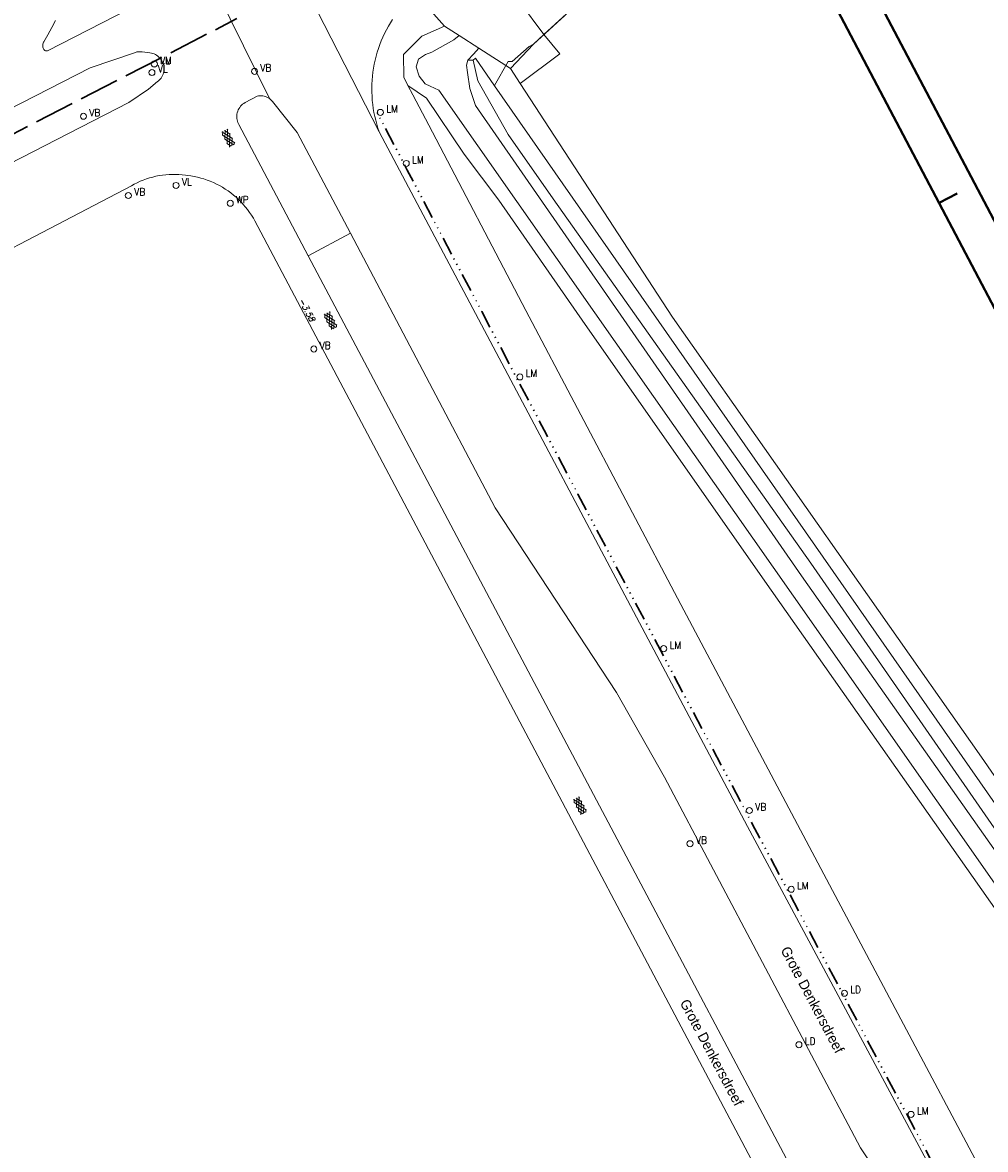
# Model space of a CAD drawing. Header units: metres. Extents: x 148691 to 149199, y 486355 to 486958.
# Tile 13 of 15: x 148885 to 149004, y 486745 to 486885. Entities that reach past the tile are written whole.
import ezdxf

# ---------------------------------------------------------------- set-up
doc = ezdxf.new("R2010")
doc.units = ezdxf.units.M
doc.header["$MEASUREMENT"] = 0
doc.linetypes.add('assen', pattern=[2.5, 2, -0.5])
doc.linetypes.add('drainage', pattern=[2.05, -0.25, 0.05, -0.25, 0.05, -0.25, 0.05, -0.25, 0.9])
for name, color, linetype, lineweight in [('BWR-alg-assenplan', 92, 'assen', 30), ('BWR-alg-topografie', 7, 'Continuous', 13), ('BWR-best-drain ø 80', 60, 'drainage', 30), ('BWR-best-maaiveldhoogte', 2, 'Continuous', 13), ('TOP-L-terrein schutting raster hek leuning', 7, 'Continuous', 0), ('TOP-L-topo objecten punt', 7, 'Continuous', 0), ('TOP-L-topo objecten vlak', 7, 'Continuous', 0), ('TOP-T-topo huisnummering naamgeving', 7, 'Continuous', 0), ('WVB-alg-onderhoek', 7, 'Continuous', 30)]:
    doc.layers.add(name, color=color, linetype=linetype, lineweight=lineweight)
doc.styles.add('Style-INTL_ISO', font='INTL_ISO.shx')
doc.styles.add('Style-ITALICS', font='ITALICS.shx')
doc.styles.add('Style-STANDARD', font='STANDARD.shx')

# ---------------------------------------------------------------- blocks, each defined once
blk = doc.blocks.new('73')
at = {"layer": 'TOP-L-topo objecten punt', "color": 7, "linetype": 'Continuous', "lineweight": 0}
blk.add_circle((0, 0), 0.25, dxfattribs=at)
at = {"layer": 'TOP-L-topo objecten punt', "color": 7, "linetype": 'Continuous', "lineweight": 0, "style": 'Style-STANDARD'}
blk.add_text('WP', height=0.6, dxfattribs=at).set_placement((0.483, 0))
blk = doc.blocks.new('121')
at = {"layer": 'TOP-L-topo objecten punt', "color": 7, "linetype": 'Continuous', "lineweight": 0}
blk.add_circle((0, 0), 0.25, dxfattribs=at)
at = {"layer": 'TOP-L-topo objecten punt', "color": 7, "linetype": 'Continuous', "lineweight": 0, "style": 'Style-STANDARD'}
blk.add_text('LD', height=0.6, dxfattribs=at).set_placement((0.483, 0))
blk = doc.blocks.new('15')
at = {"layer": 'TOP-L-topo objecten punt', "color": 7, "linetype": 'Continuous', "lineweight": 0}
blk.add_circle((0, 0), 0.25, dxfattribs=at)
at = {"layer": 'TOP-L-topo objecten punt', "color": 7, "linetype": 'Continuous', "lineweight": 0, "style": 'Style-STANDARD'}
blk.add_text('VL', height=0.6, dxfattribs=at).set_placement((0.483, 0))
blk = doc.blocks.new('14')
at = {"layer": 'TOP-L-topo objecten punt', "color": 7, "linetype": 'Continuous', "lineweight": 0}
blk.add_circle((0, 0), 0.25, dxfattribs=at)
at = {"layer": 'TOP-L-topo objecten punt', "color": 7, "linetype": 'Continuous', "lineweight": 0, "style": 'Style-STANDARD'}
blk.add_text('VB', height=0.6, dxfattribs=at).set_placement((0.483, 0))
blk = doc.blocks.new('16')
at = {"layer": 'TOP-L-topo objecten punt', "color": 7, "linetype": 'Continuous', "lineweight": 0}
blk.add_circle((0, 0), 0.25, dxfattribs=at)
at = {"layer": 'TOP-L-topo objecten punt', "color": 7, "linetype": 'Continuous', "lineweight": 0, "style": 'Style-STANDARD'}
blk.add_text('LM', height=0.6, dxfattribs=at).set_placement((0.483, 0))
blk = doc.blocks.new('ASFALT')
at = {"layer": 'BWR-alg-topografie'}
for p, q in [((1.14, 0.74), (0, 0.08)), ((0.54, 0.74), (0, 0.43)), ((1.48, -0.17), (0, 0.69)), ((0.88, -0.16), (0, 0.35)), ((0.28, -0.16), (0, 0)), ((1.74, 0.74), (0.18, -0.17)), ((2.08, -0.16), (0.52, 0.74)), ((2.11, 0.61), (0.78, -0.17)), ((2.11, 0.17), (1.12, 0.74)), ((2.11, 0.26), (1.38, -0.16)), ((2.11, 0.51), (1.72, 0.74)), ((2.11, -0.09), (1.98, -0.16))]:
    blk.add_line(p, q, dxfattribs=at)

msp = doc.modelspace()

# ---------------------------------------------------------------- linework, layer by layer
at = {"layer": 'BWR-alg-assenplan', "ltscale": 2.5}
msp.add_line((148769.867, 486812.719), (148911.45, 486885.656), dxfattribs=at)
at = {"layer": 'BWR-best-drain ø 80', "color": 44, "linetype": 'drainage', "ltscale": 2.5, "flags": 128}
msp.add_lwpolyline([(148928.85, 486874.01), (148932.607, 486866.85), (148941.848, 486849.29), (148949.943, 486833.929), (148953.802, 486826.616), (148975.458, 486785.685), (149003.907, 486732.195), (149012.41, 486716.271), (149018.637, 486704.625), (149021.168, 486699.705), (149022.139, 486697.208), (149023.25, 486692.928), (149023.686, 486689.417), (149023.688, 486685.457), (149022.99, 486680.655), (149022.285, 486677.527), (149020.651, 486674.025), (149018.531, 486670.359), (149017.934, 486669.507), (149015.233, 486666.277), (149011.664, 486663.108), (149008.8, 486661.079), (148989.969, 486647.741)], dxfattribs=at)
at = {"layer": 'TOP-L-terrein schutting raster hek leuning', "color": 7, "linetype": 'Continuous', "lineweight": 0, "flags": 128}
msp.add_lwpolyline([(149064.006, 486718.135), (149058.874, 486714.382), (149057.668, 486713.5), (149021.961, 486764.773), (148943.431, 486877.325), (148943.442, 486877.344), (148945.148, 486880.331), (148945.638, 486880.32), (148947.733, 486882.206), (148948.276, 486882.479), (148957.047, 486890.538), (148959.359, 486892.489), (148964.127, 486896.147), (148974.029, 486902.967), (148976.563, 486904.274)], dxfattribs=at)
at = {"layer": 'TOP-L-topo objecten vlak', "color": 7, "linetype": 'Continuous', "lineweight": 0, "flags": 128}
for points in [[(148929.125, 486871.587), (148911.2, 486906.612)], [(148976.563, 486904.274), (148974.029, 486902.967), (148964.127, 486896.147), (148959.359, 486892.489), (148957.047, 486890.538), (148949.576, 486883.674)], [(148915.48, 486875.727), (148907.388, 486892.216)], [(148933.626, 486888.818), (148937.229, 486884.731)], [(148888.905, 486885.435), (148888.433, 486884.537), (148887.946, 486883.647), (148887.446, 486882.765), (148887.43, 486882.736), (148887.38, 486882.62), (148887.345, 486882.499), (148887.326, 486882.375), (148887.322, 486882.249), (148887.334, 486882.123), (148887.362, 486882.001), (148887.37, 486881.975), (148887.404, 486881.894), (148887.453, 486881.821), (148887.514, 486881.758), (148887.585, 486881.707), (148887.664, 486881.669), (148887.749, 486881.647), (148887.837, 486881.64), (148887.924, 486881.65), (148898.098, 486886.882)], [(148949.576, 486883.674), (148946.562, 486887.732)], [(148929.125, 486871.587), (148928.963, 486872.063), (148928.817, 486872.544), (148928.685, 486873.029), (148928.569, 486873.518), (148928.469, 486874.01), (148928.385, 486874.506), (148928.316, 486875.004), (148928.263, 486875.503), (148928.227, 486876.005), (148928.206, 486876.507), (148928.201, 486877.009), (148928.212, 486877.512), (148928.239, 486878.013), (148928.282, 486878.514), (148928.341, 486879.013), (148928.416, 486879.51), (148928.507, 486880.005), (148928.613, 486880.496), (148928.735, 486880.983), (148928.872, 486881.467), (148929.025, 486881.945), (148929.193, 486882.419), (148929.376, 486882.887), (148929.573, 486883.349), (148929.785, 486883.805), (148930.012, 486884.253), (148930.253, 486884.695), (148930.508, 486885.128), (148930.776, 486885.553)], [(148937.229, 486884.731), (148934.418, 486883.472), (148932.116, 486881.206), (148932.166, 486878.376), (148932.692, 486877.369)], [(148939.051, 486883.558), (148937.229, 486884.731)], [(148939.051, 486883.558), (148938.399, 486883.038), (148935.653, 486881.475), (148934.854, 486881.19), (148933.997, 486880.611), (148933.695, 486879.653), (148934.098, 486878.494), (148934.829, 486877.537), (148935.459, 486877.26), (148936.536, 486876.754), (148955.908, 486849.13), (148980.58, 486813.95), (149007.281, 486775.849), (149044.707, 486722.901)], [(148941.504, 486881.979), (148939.051, 486883.558)], [(148949.576, 486883.674), (148948.276, 486882.479), (148945.434, 486879.456), (148945.443, 486879.443)], [(148949.576, 486883.674), (148951.571, 486881.262), (148946.635, 486877.613)], [(148875.647, 486863.777), (148898, 486875.243), (148900.444, 486876.892), (148901.565, 486877.825), (148901.648, 486877.889), (148901.781, 486878.008), (148901.903, 486878.138), (148902.013, 486878.278), (148902.11, 486878.428), (148902.193, 486878.586), (148902.261, 486878.751), (148902.315, 486878.921), (148902.353, 486879.095), (148902.375, 486879.272), (148902.381, 486879.451), (148902.371, 486879.629), (148902.346, 486879.805), (148902.304, 486879.979), (148902.248, 486880.148), (148902.176, 486880.311), (148902.09, 486880.467), (148901.991, 486880.615), (148901.878, 486880.754), (148901.754, 486880.882), (148901.618, 486880.998), (148901.473, 486881.101), (148901.319, 486881.192), (148901.158, 486881.267), (148900.99, 486881.329), (148900.818, 486881.375), (148900.642, 486881.405), (148899.658, 486881.52), (148899.521, 486881.535), (148899.475, 486881.54), (148899.32, 486881.545), (148899.165, 486881.535), (148899.011, 486881.508), (148898.862, 486881.466), (148893.198, 486879.553), (148872.878, 486869.139)], [(148940.144, 486880.512), (148940.815, 486881.259), (148941.504, 486881.979)], [(148941.504, 486881.979), (148945.443, 486879.443)], [(149055.442, 486711.512), (149019.106, 486763.243), (148981.579, 486816.487), (148941.095, 486874.868), (148940.388, 486876.962), (148940.067, 486878.958), (148939.957, 486879.855), (148940.144, 486880.512)], [(148940.802, 486880.497), (148940.144, 486880.512)], [(148940.802, 486880.497), (148941.071, 486880.745), (148943.431, 486877.325), (149021.961, 486764.773), (149057.668, 486713.5), (149056.49, 486712.678)], [(149056.49, 486712.678), (149052.901, 486717.547), (149020.168, 486764.054), (148982.737, 486818.025), (148950.731, 486863.29), (148945.135, 486871.258), (148941.374, 486877.935), (148940.802, 486880.497)], [(148945.443, 486879.443), (148946.635, 486877.613)], [(148932.692, 486877.369), (148933.311, 486876.185), (148935.287, 486872.423), (148947.323, 486849.426), (148966.604, 486812.9), (148985.064, 486778.098), (149012.676, 486726.149), (149020.631, 486711.463), (149022.059, 486708.907), (149022.682, 486707.889)], [(148932.692, 486877.369), (148934.996, 486875.757), (148939.69, 486868.842), (148943.994, 486863.099), (148954.714, 486847.667), (148977.824, 486814.704), (149006.903, 486773.295), (149042.867, 486722.094), (149052.128, 486709.174)], [(148946.635, 486877.613), (148965.569, 486848.571), (149003.946, 486793.971), (149040.671, 486740.821), (149054.581, 486721.039), (149058.908, 486714.407), (149064.006, 486718.135), (149064.267, 486717.737)], [(148915.48, 486875.727), (148915.33, 486875.821), (148915.172, 486875.9), (148915.007, 486875.965), (148914.837, 486876.015), (148914.663, 486876.05), (148914.487, 486876.068), (148914.31, 486876.071), (148914.133, 486876.057), (148913.958, 486876.028), (148913.953, 486876.027), (148912.45, 486875.218), (148912.298, 486875.123), (148912.155, 486875.016), (148912.021, 486874.895), (148911.899, 486874.764), (148911.789, 486874.622), (148911.693, 486874.471), (148911.61, 486874.312), (148911.541, 486874.146), (148911.488, 486873.975), (148911.45, 486873.799), (148911.428, 486873.621), (148911.421, 486873.442), (148911.431, 486873.263), (148911.457, 486873.085), (148911.498, 486872.911), (148911.555, 486872.74), (148911.627, 486872.576), (148911.668, 486872.496), (148920.272, 486856.202)], [(148925.549, 486859.023), (148918.912, 486871.509), (148915.872, 486875.371), (148915.753, 486875.501), (148915.621, 486875.62), (148915.48, 486875.727)], [(149019.652, 486701.9), (148974.882, 486785.355), (148929.125, 486871.587)], [(148869.609, 486849.909), (148898.338, 486864.901), (148898.696, 486865.1), (148899.063, 486865.285), (148899.435, 486865.455), (148899.815, 486865.611), (148900.2, 486865.751), (148900.59, 486865.877), (148900.985, 486865.987), (148901.384, 486866.082), (148901.786, 486866.161), (148902.191, 486866.225), (148902.599, 486866.272), (148903.007, 486866.304), (148903.417, 486866.319), (148903.827, 486866.319), (148904.237, 486866.303), (148904.646, 486866.27), (148905.053, 486866.222), (148905.292, 486866.186), (148905.709, 486866.129), (148906.123, 486866.056), (148906.535, 486865.967), (148906.942, 486865.863), (148907.346, 486865.743), (148907.744, 486865.608), (148908.138, 486865.458), (148908.525, 486865.293), (148908.906, 486865.113), (148909.279, 486864.919), (148909.645, 486864.711), (148910.003, 486864.49), (148910.352, 486864.255), (148910.692, 486864.006), (148911.022, 486863.745), (148911.342, 486863.472), (148911.652, 486863.187), (148911.95, 486862.89), (148912.237, 486862.582), (148912.512, 486862.263), (148912.774, 486861.934), (148913.024, 486861.596), (148913.261, 486861.248), (148913.485, 486860.891), (148913.674, 486860.564), (149001.416, 486694.769)], [(148925.549, 486859.023), (148920.272, 486856.202)], [(149013.087, 486706.206), (149009.461, 486712.901), (149001.364, 486726.659), (148988.904, 486745.442), (148964.538, 486791.489), (148958.596, 486801.979), (148943.54, 486824.934), (148925.549, 486859.023)], [(148920.272, 486856.202), (149002.601, 486700.881)]]:
    msp.add_lwpolyline(points, dxfattribs=at)
at = {"layer": 'WVB-alg-onderhoek', "lineweight": 40}
for p, q in [((149198.915, 486493.561), (148954.149, 486958.012)), ((149000.89, 486863.956), (148998.679, 486862.791))]:
    msp.add_line(p, q, dxfattribs=at)
at = {"layer": 'WVB-alg-onderhoek', "lineweight": 40, "flags": 128}
msp.add_lwpolyline([(148700.488, 486813.029), (148938.261, 486361.848), (149192.16, 486495.653), (148954.388, 486946.834)], close=True, dxfattribs=at)

# ---------------------------------------------------------------- block references
at = {"layer": 'BWR-alg-topografie', "rotation": 117.8105198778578}
for p in [(148911.112, 486870.009), (148923.805, 486847.358), (148954.788, 486787.131)]:
    msp.add_blockref('ASFALT', p, dxfattribs=at)
at = {"layer": 'TOP-L-topo objecten punt', "color": 7, "linetype": 'Continuous', "lineweight": 0, "xscale": 1.5, "yscale": 1.5, "zscale": 1.5}
for name, p in [('15', (148900.888, 486878.962)), ('15', (148900.888, 486878.958)), ('16', (148901.182, 486880.025)), ('15', (148901.183, 486880.022)), ('15', (148901.183, 486880.013)), ('14', (148913.63, 486879.101)), ('14', (148892.383, 486873.529)), ('16', (148929.264, 486874.003)), ('16', (148932.478, 486867.671)), ('15', (148903.884, 486864.938)), ('14', (148897.953, 486863.69)), ('73', (148910.61, 486862.727)), ('14', (148920.999, 486844.634)), ('16', (148946.59, 486841.169)), ('16', (148964.465, 486807.428)), ('14', (148975.094, 486787.336)), ('14', (148967.725, 486783.21)), ('16', (148980.296, 486777.561)), ('121', (148986.91, 486764.65)), ('121', (148981.251, 486758.252)), ('16', (148995.187, 486749.604))]:
    msp.add_blockref(name, p, dxfattribs=at)

# ---------------------------------------------------------------- texts
at = {"layer": 'BWR-best-maaiveldhoogte', "insert": (148919.095, 486850.701), "char_height": 0.75, "attachment_point": 7, "rotation": 297.82406, "line_spacing_factor": 0.6, "style": 'Style-ITALICS'}
msp.add_mtext('-3.58', dxfattribs=at)
at = {"layer": 'TOP-T-topo huisnummering naamgeving', "color": 7, "linetype": 'Continuous', "lineweight": 0, "style": 'Style-INTL_ISO'}
for p in [(148978.939, 486770.031), (148966.423, 486763.479)]:
    msp.add_text('Grote Denkersdreef', height=1.25, rotation=298, dxfattribs=at).set_placement(p)

doc.saveas('drawing.dxf')
